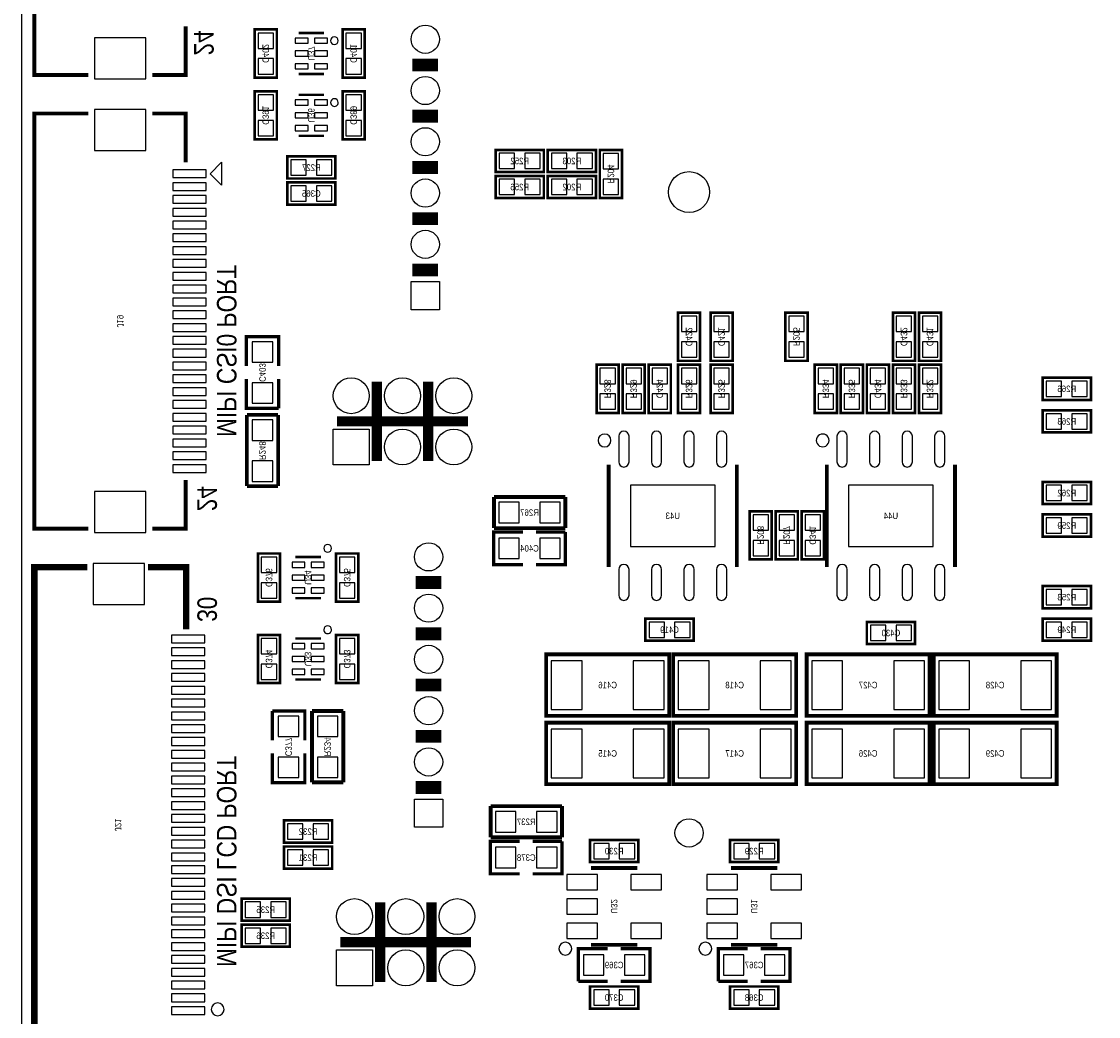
# Model space of a CAD drawing. Extents: x 0 to 150, y -8 to 98.
# Tile 2 of 13: x 0 to 42, y 15 to 53. Entities that reach past the tile are written whole.
import ezdxf
from ezdxf.enums import TextEntityAlignment as Align

# ---------------------------------------------------------------- set-up
doc = ezdxf.new("R2010")
doc.units = 0
for name, color, linetype in [('BG_OUTLINE', 92, 'CONTINUOUS'), ('BG_SILKSCREEN_BOTTOM', 52, 'CONTINUOUS'), ('PG_SILKSCREEN_BOTTOM', 150, 'CONTINUOUS'), ('PIN_BOTTOM', 253, 'CONTINUOUS'), ('RD_SILKSCREEN_BOTTOM', 80, 'CONTINUOUS')]:
    doc.layers.add(name, color=color, linetype=linetype)

msp = doc.modelspace()

# ---------------------------------------------------------------- linework, layer by layer
at = {"layer": 'BG_OUTLINE'}
msp.add_lwpolyline([(2.999994, 0), (146.99996, 0, 0.414214), (149.999954, 2.999994), (149.999954, 86.999826, 0.414214), (146.99996, 89.99982), (74.076052, 89.99982), (74.076052, 80.9498), (60.07608, 80.9498), (60.07608, 89.99982), (2.999994, 89.99982, 0.414214), (0, 86.999826), (0, 2.999994, 0.414214), (2.999994, 0), (2.999994, -1.999996), (0, -1.999996), (0, -5.999988, 0.414214), (1.999996, -7.999984), (147.999704, -7.999984, 0.414214), (149.9997, -5.999988), (149.9997, -1.999996), (146.999706, -1.999996), (146.999706, 0)], format="xyb", dxfattribs=at)
at = {"layer": 'PG_SILKSCREEN_BOTTOM'}
for points, const_width in [([(2.599944, 67.556888), (0.499872, 67.556888), (0.499872, 51.356768), (2.599944, 51.356768)], 0.150114), ([(5.099812, 51.356768), (6.399784, 51.356768), (6.399784, 53.256942)], 0.150114), ([(9.0932, 53.1368), (9.0932, 51.2572), (9.9568, 51.2572), (9.9568, 53.1368), (9.0932, 53.1368)], 0.1016), ([(10.802874, 52.9971), (11.803126, 52.9971)], 0.100076), ([(12.5222, 53.1368), (12.5222, 51.2572), (13.3858, 51.2572), (13.3858, 53.1368), (12.5222, 53.1368)], 0.1016), ([(16.248126, 51.751992), (15.247874, 51.751992)], 0.500126), ([(10.802874, 51.3969), (11.803126, 51.3969)], 0.100076), ([(9.0932, 50.7238), (9.0932, 48.8442), (9.9568, 48.8442), (9.9568, 50.7238), (9.0932, 50.7238)], 0.1016), ([(10.802874, 50.5841), (11.803126, 50.5841)], 0.100076), ([(12.5222, 50.7238), (12.5222, 48.8442), (13.3858, 48.8442), (13.3858, 50.7238), (12.5222, 50.7238)], 0.1016), ([(16.248126, 49.751996), (15.247874, 49.751996)], 0.500126), ([(2.599944, 49.856644), (0.499872, 49.856644), (0.499872, 33.656524), (2.599944, 33.656524)], 0.150114), ([(5.099812, 49.856644), (6.399784, 49.856644), (6.399784, 47.95647)], 0.150114), ([(10.802874, 48.9839), (11.803126, 48.9839)], 0.100076), ([(20.3708, 48.4378), (18.4912, 48.4378), (18.4912, 47.5742), (20.3708, 47.5742), (20.3708, 48.4378)], 0.1016), ([(20.5232, 47.5742), (22.4028, 47.5742), (22.4028, 48.4378), (20.5232, 48.4378), (20.5232, 47.5742)], 0.1016), ([(22.5552, 48.4378), (22.5552, 46.5582), (23.4188, 46.5582), (23.4188, 48.4378), (22.5552, 48.4378)], 0.1016), ([(12.2428, 48.1838), (10.3632, 48.1838), (10.3632, 47.3202), (12.2428, 47.3202), (12.2428, 48.1838)], 0.1016), ([(16.248126, 47.752), (15.247874, 47.752)], 0.500126), ([(20.3708, 47.4218), (18.4912, 47.4218), (18.4912, 46.5582), (20.3708, 46.5582), (20.3708, 47.4218)], 0.1016), ([(20.5232, 46.5582), (22.4028, 46.5582), (22.4028, 47.4218), (20.5232, 47.4218), (20.5232, 46.5582)], 0.1016), ([(10.3632, 46.3042), (12.2428, 46.3042), (12.2428, 47.1678), (10.3632, 47.1678), (10.3632, 46.3042)], 0.1016), ([(15.247874, 45.752004), (16.248126, 45.752004)], 0.500126), ([(15.247874, 43.752008), (16.248126, 43.752008)], 0.500126), ([(25.6032, 42.0878), (25.6032, 40.2082), (26.4668, 40.2082), (26.4668, 42.0878), (25.6032, 42.0878)], 0.1016), ([(26.8732, 42.0878), (26.8732, 40.2082), (27.7368, 40.2082), (27.7368, 42.0878), (26.8732, 42.0878)], 0.1016), ([(30.6578, 40.2082), (30.6578, 42.0878), (29.7942, 42.0878), (29.7942, 40.2082), (30.6578, 40.2082)], 0.1016), ([(33.9852, 42.0878), (33.9852, 40.2082), (34.8488, 40.2082), (34.8488, 42.0878), (33.9852, 42.0878)], 0.1016), ([(35.0012, 42.0878), (35.0012, 40.2082), (35.8648, 40.2082), (35.8648, 42.0878), (35.0012, 42.0878)], 0.1016), ([(10.033, 40.005), (10.033, 41.148), (8.763, 41.148), (8.763, 40.005)], 0.127), ([(22.4282, 40.0558), (22.4282, 38.1762), (23.2918, 38.1762), (23.2918, 40.0558), (22.4282, 40.0558)], 0.1016), ([(24.3078, 38.1762), (24.3078, 40.0558), (23.4442, 40.0558), (23.4442, 38.1762), (24.3078, 38.1762)], 0.1016), ([(25.3238, 38.1762), (25.3238, 40.0558), (24.4602, 40.0558), (24.4602, 38.1762), (25.3238, 38.1762)], 0.1016), ([(25.6032, 40.0558), (25.6032, 38.1762), (26.4668, 38.1762), (26.4668, 40.0558), (25.6032, 40.0558)], 0.1016), ([(26.8732, 40.0558), (26.8732, 38.1762), (27.7368, 38.1762), (27.7368, 40.0558), (26.8732, 40.0558)], 0.1016), ([(30.9372, 40.0558), (30.9372, 38.1762), (31.8008, 38.1762), (31.8008, 40.0558), (30.9372, 40.0558)], 0.1016), ([(32.8168, 38.1762), (32.8168, 40.0558), (31.9532, 40.0558), (31.9532, 38.1762), (32.8168, 38.1762)], 0.1016), ([(33.8328, 38.1762), (33.8328, 40.0558), (32.9692, 40.0558), (32.9692, 38.1762), (33.8328, 38.1762)], 0.1016), ([(33.9852, 40.0558), (33.9852, 38.1762), (34.8488, 38.1762), (34.8488, 40.0558), (33.9852, 40.0558)], 0.1016), ([(35.0012, 40.0558), (35.0012, 38.1762), (35.8648, 38.1762), (35.8648, 40.0558), (35.0012, 40.0558)], 0.1016), ([(8.763, 39.497), (8.763, 38.354), (10.033, 38.354)], 0.127), ([(10.033, 38.354), (10.033, 39.497)], 0.127), ([(13.859002, 36.296092), (13.859002, 39.395908)], 0.40005), ([(15.858998, 36.296092), (15.858998, 39.395908)], 0.40005), ([(41.7068, 39.5478), (39.8272, 39.5478), (39.8272, 38.6842), (41.7068, 38.6842), (41.7068, 39.5478)], 0.1016), ([(41.7068, 38.2778), (39.8272, 38.2778), (39.8272, 37.4142), (41.7068, 37.4142), (41.7068, 38.2778)], 0.1016), ([(10.0076, 38.1), (8.7884, 38.1)], 0.1524), ([(8.7884, 38.1), (8.7884, 35.3187)], 0.1524), ([(10.0076, 35.3187), (10.0076, 38.1)], 0.1524), ([(12.309094, 37.846), (17.408906, 37.846)], 0.40005), ([(22.899878, 32.163004), (22.899878, 36.162996)], 0.150114), ([(27.900122, 32.163004), (27.900122, 36.162996)], 0.150114), ([(31.408878, 32.163004), (31.408878, 36.162996)], 0.150114), ([(36.409122, 32.163004), (36.409122, 36.162996)], 0.150114), ([(5.099812, 33.656524), (6.399784, 33.656524), (6.399784, 35.556698)], 0.150114), ([(8.7884, 35.3187), (10.0076, 35.3187)], 0.1524), ([(41.7068, 35.4838), (39.8272, 35.4838), (39.8272, 34.6202), (41.7068, 34.6202), (41.7068, 35.4838)], 0.1016), ([(21.209, 34.8996), (18.4277, 34.8996)], 0.1524), ([(18.4277, 34.8996), (18.4277, 33.6804)], 0.1524), ([(21.209, 33.6804), (21.209, 34.8996)], 0.1524), ([(29.2608, 32.4612), (29.2608, 34.3408), (28.3972, 34.3408), (28.3972, 32.4612), (29.2608, 32.4612)], 0.1016), ([(30.2768, 32.4612), (30.2768, 34.3408), (29.4132, 34.3408), (29.4132, 32.4612), (30.2768, 32.4612)], 0.1016), ([(30.4292, 34.3408), (30.4292, 32.4612), (31.2928, 32.4612), (31.2928, 34.3408), (30.4292, 34.3408)], 0.1016), ([(41.7068, 34.2138), (39.8272, 34.2138), (39.8272, 33.3502), (41.7068, 33.3502), (41.7068, 34.2138)], 0.1016), ([(18.4277, 33.6804), (21.209, 33.6804)], 0.1524), ([(19.558, 33.528), (18.415, 33.528), (18.415, 32.258), (19.558, 32.258)], 0.127), ([(20.066, 32.258), (21.209, 32.258), (21.209, 33.528)], 0.127), ([(21.209, 33.528), (20.066, 33.528)], 0.127), ([(9.2202, 32.6898), (9.2202, 30.8102), (10.0838, 30.8102), (10.0838, 32.6898), (9.2202, 32.6898)], 0.1016), ([(10.675874, 32.5501), (11.676126, 32.5501)], 0.100076), ([(12.2682, 32.6898), (12.2682, 30.8102), (13.1318, 30.8102), (13.1318, 32.6898), (12.2682, 32.6898)], 0.1016), ([(2.568702, 32.1564), (0.499872, 32.1564), (0.499872, 12.06627), (0.509778, 12.056364), (0.510032, 12.056364), (2.568702, 12.056364)], 0.254), ([(6.41985, 29.737558), (6.41985, 32.1564), (4.930902, 32.1564)], 0.254), ([(16.375126, 31.558992), (15.374874, 31.558992)], 0.500126), ([(41.7068, 31.4198), (39.8272, 31.4198), (39.8272, 30.5562), (41.7068, 30.5562), (41.7068, 31.4198)], 0.1016), ([(10.675874, 30.9499), (11.676126, 30.9499)], 0.100076), ([(26.2128, 30.1498), (24.3332, 30.1498), (24.3332, 29.2862), (26.2128, 29.2862), (26.2128, 30.1498)], 0.1016), ([(34.8488, 30.0228), (32.9692, 30.0228), (32.9692, 29.1592), (34.8488, 29.1592), (34.8488, 30.0228)], 0.1016), ([(41.7068, 30.1498), (39.8272, 30.1498), (39.8272, 29.2862), (41.7068, 29.2862), (41.7068, 30.1498)], 0.1016), ([(9.2202, 29.5148), (9.2202, 27.6352), (10.0838, 27.6352), (10.0838, 29.5148), (9.2202, 29.5148)], 0.1016), ([(10.675874, 29.3751), (11.676126, 29.3751)], 0.100076), ([(12.2682, 29.5148), (12.2682, 27.6352), (13.1318, 27.6352), (13.1318, 29.5148), (12.2682, 29.5148)], 0.1016), ([(16.375126, 29.558996), (15.374874, 29.558996)], 0.500126), ([(22.260052, 26.359104), (20.459954, 26.359104), (20.459954, 28.758896), (25.260046, 28.758896), (25.260046, 26.359104), (22.260052, 26.359104)], 0.150114), ([(28.412948, 28.758896), (30.213046, 28.758896), (30.213046, 26.359104), (25.412954, 26.359104), (25.412954, 28.758896), (28.412948, 28.758896)], 0.150114), ([(32.420052, 26.359104), (30.619954, 26.359104), (30.619954, 28.758896), (35.420046, 28.758896), (35.420046, 26.359104), (32.420052, 26.359104)], 0.150114), ([(38.572948, 28.758896), (40.373046, 28.758896), (40.373046, 26.359104), (35.572954, 26.359104), (35.572954, 28.758896), (38.572948, 28.758896)], 0.150114), ([(10.675874, 27.7749), (11.676126, 27.7749)], 0.100076), ([(16.375126, 27.559), (15.374874, 27.559)], 0.500126), ([(11.049, 25.4), (11.049, 26.543), (9.779, 26.543)], 0.127), ([(9.779, 26.543), (9.779, 25.4)], 0.127), ([(12.5476, 26.543), (11.3284, 26.543)], 0.1524), ([(11.3284, 26.543), (11.3284, 23.7617)], 0.1524), ([(12.5476, 23.7617), (12.5476, 26.543)], 0.1524), ([(22.260052, 23.692104), (20.459954, 23.692104), (20.459954, 26.091896), (25.260046, 26.091896), (25.260046, 23.692104), (22.260052, 23.692104)], 0.150114), ([(28.412948, 26.091896), (30.213046, 26.091896), (30.213046, 23.692104), (25.412954, 23.692104), (25.412954, 26.091896), (28.412948, 26.091896)], 0.150114), ([(32.420052, 23.692104), (30.619954, 23.692104), (30.619954, 26.091896), (35.420046, 26.091896), (35.420046, 23.692104), (32.420052, 23.692104)], 0.150114), ([(38.572948, 26.091896), (40.373046, 26.091896), (40.373046, 23.692104), (35.572954, 23.692104), (35.572954, 26.091896), (38.572948, 26.091896)], 0.150114), ([(15.374874, 25.559004), (16.375126, 25.559004)], 0.500126), ([(9.779, 24.892), (9.779, 23.749), (11.049, 23.749), (11.049, 24.892)], 0.127), ([(11.3284, 23.7617), (12.5476, 23.7617)], 0.1524), ([(15.374874, 23.559008), (16.375126, 23.559008)], 0.500126), ([(21.082, 22.8346), (18.3007, 22.8346)], 0.1524), ([(18.3007, 22.8346), (18.3007, 21.6154)], 0.1524), ([(21.082, 21.6154), (21.082, 22.8346)], 0.1524), ([(12.1158, 22.2758), (10.2362, 22.2758), (10.2362, 21.4122), (12.1158, 21.4122), (12.1158, 22.2758)], 0.1016), ([(18.3007, 21.6154), (21.082, 21.6154)], 0.1524), ([(19.431, 21.463), (18.288, 21.463), (18.288, 20.193), (19.431, 20.193)], 0.127), ([(19.939, 20.193), (21.082, 20.193), (21.082, 21.463)], 0.127), ([(21.082, 21.463), (19.939, 21.463)], 0.127), ([(22.1742, 20.6502), (24.0538, 20.6502), (24.0538, 21.5138), (22.1742, 21.5138), (22.1742, 20.6502)], 0.1016), ([(27.6352, 20.6502), (29.5148, 20.6502), (29.5148, 21.5138), (27.6352, 21.5138), (27.6352, 20.6502)], 0.1016), ([(12.1158, 21.2598), (10.2362, 21.2598), (10.2362, 20.3962), (12.1158, 20.3962), (12.1158, 21.2598)], 0.1016), ([(24.013922, 20.423124), (22.214078, 20.423124)], 0.150114), ([(29.474922, 20.423124), (27.675078, 20.423124)], 0.150114), ([(8.5852, 18.3642), (10.4648, 18.3642), (10.4648, 19.2278), (8.5852, 19.2278), (8.5852, 18.3642)], 0.1016), ([(13.986002, 15.976092), (13.986002, 19.075908)], 0.40005), ([(15.985998, 15.976092), (15.985998, 19.075908)], 0.40005), ([(8.5852, 17.3482), (10.4648, 17.3482), (10.4648, 18.2118), (8.5852, 18.2118), (8.5852, 17.3482)], 0.1016), ([(12.436094, 17.526), (17.535906, 17.526)], 0.40005), ([(22.86, 17.272), (21.717, 17.272), (21.717, 16.002)], 0.127), ([(22.214078, 17.422876), (24.013922, 17.422876)], 0.150114), ([(23.368, 16.002), (24.511, 16.002), (24.511, 17.272), (23.368, 17.272)], 0.127), ([(28.321, 17.272), (27.178, 17.272), (27.178, 16.002)], 0.127), ([(27.675078, 17.422876), (29.474922, 17.422876)], 0.150114), ([(28.829, 16.002), (29.972, 16.002), (29.972, 17.272), (28.829, 17.272)], 0.127), ([(21.717, 16.002), (22.86, 16.002)], 0.127), ([(27.178, 16.002), (28.321, 16.002)], 0.127), ([(22.1742, 14.9352), (24.0538, 14.9352), (24.0538, 15.7988), (22.1742, 15.7988), (22.1742, 14.9352)], 0.1016), ([(27.6352, 14.9352), (29.5148, 14.9352), (29.5148, 15.7988), (27.6352, 15.7988), (27.6352, 14.9352)], 0.1016)]:
    msp.add_lwpolyline(points, dxfattribs=dict(at, const_width=const_width))
for points in [[(12.353036, 52.697126, 1), (12.052964, 52.696874, 1)], [(12.353036, 50.284126, 1), (12.052964, 50.283874, 1)], [(22.98827, 37.101018, 1), (22.48773, 37.100982, 1)], [(31.497016, 37.101018, 1), (30.996984, 37.100982, 1)], [(12.088114, 32.893254, 1), (11.788042, 32.893002, 1)], [(12.088114, 29.718254, 1), (11.788042, 29.718002, 1)], [(21.458936, 17.272, 1), (20.959004, 17.271996, 1)], [(26.919936, 17.272, 1), (26.420004, 17.271996, 1)], [(7.899908, 14.906498, 1), (7.399792, 14.906266, 1)]]:
    msp.add_lwpolyline(points, format="xyb", close=True, dxfattribs=at)
msp.add_lwpolyline([(7.799832, 47.955708), (7.799832, 47.057564), (7.351014, 47.506636)], close=True, dxfattribs=at)
at = {"layer": 'PIN_BOTTOM'}
for points in [[(9.82472, 52.996592), (9.22528, 52.996592), (9.22528, 52.397152), (9.82472, 52.397152)], [(13.25372, 52.996592), (12.65428, 52.996592), (12.65428, 52.397152), (13.25372, 52.397152)], [(4.84886, 52.806727), (2.848864, 52.806727), (2.848864, 51.206781), (4.84886, 51.206781)], [(11.178286, 52.59705), (11.178286, 52.796948), (10.67816, 52.796948), (10.67816, 52.59705)], [(11.928094, 52.59705), (11.928094, 52.796948), (11.427968, 52.796948), (11.427968, 52.59705)], [(11.178286, 52.096924), (11.178286, 52.296822), (10.67816, 52.296822), (10.67816, 52.096924)], [(11.928094, 52.096924), (11.928094, 52.296822), (11.427968, 52.296822), (11.427968, 52.096924)], [(9.82472, 51.996848), (9.22528, 51.996848), (9.22528, 51.397408), (9.82472, 51.397408)], [(11.178286, 51.596798), (11.178286, 51.796696), (10.67816, 51.796696), (10.67816, 51.596798)], [(11.928094, 51.596798), (11.928094, 51.796696), (11.427968, 51.796696), (11.427968, 51.596798)], [(13.25372, 51.996848), (12.65428, 51.996848), (12.65428, 51.397408), (13.25372, 51.397408)], [(9.82472, 50.583592), (9.22528, 50.583592), (9.22528, 49.984152), (9.82472, 49.984152)], [(13.25372, 50.583592), (12.65428, 50.583592), (12.65428, 49.984152), (13.25372, 49.984152)], [(4.84886, 50.006631), (2.848864, 50.006631), (2.848864, 48.406685), (4.84886, 48.406685)], [(11.178286, 50.18405), (11.178286, 50.383948), (10.67816, 50.383948), (10.67816, 50.18405)], [(11.928094, 50.18405), (11.928094, 50.383948), (11.427968, 50.383948), (11.427968, 50.18405)], [(9.82472, 49.583848), (9.22528, 49.583848), (9.22528, 48.984408), (9.82472, 48.984408)], [(11.178286, 49.683924), (11.178286, 49.883822), (10.67816, 49.883822), (10.67816, 49.683924)], [(11.928094, 49.683924), (11.928094, 49.883822), (11.427968, 49.883822), (11.427968, 49.683924)], [(13.25372, 49.583848), (12.65428, 49.583848), (12.65428, 48.984408), (13.25372, 48.984408)], [(11.178286, 49.183798), (11.178286, 49.383696), (10.67816, 49.383696), (10.67816, 49.183798)], [(11.928094, 49.183798), (11.928094, 49.383696), (11.427968, 49.383696), (11.427968, 49.183798)], [(19.230848, 47.70628), (19.230848, 48.30572), (18.631408, 48.30572), (18.631408, 47.70628)], [(20.230592, 47.70628), (20.230592, 48.30572), (19.631152, 48.30572), (19.631152, 47.70628)], [(20.663408, 48.30572), (20.663408, 47.70628), (21.262848, 47.70628), (21.262848, 48.30572)], [(21.663152, 48.30572), (21.663152, 47.70628), (22.262592, 47.70628), (22.262592, 48.30572)], [(11.102848, 47.45228), (11.102848, 48.05172), (10.503408, 48.05172), (10.503408, 47.45228)], [(12.102592, 47.45228), (12.102592, 48.05172), (11.503152, 48.05172), (11.503152, 47.45228)], [(23.28672, 48.297592), (22.68728, 48.297592), (22.68728, 47.698152), (23.28672, 47.698152)], [(7.2009, 47.656623), (5.900928, 47.656623), (5.900928, 47.356649), (7.2009, 47.356649)], [(7.2009, 47.156497), (5.900928, 47.156497), (5.900928, 46.856523), (7.2009, 46.856523)], [(19.230848, 46.69028), (19.230848, 47.28972), (18.631408, 47.28972), (18.631408, 46.69028)], [(20.230592, 46.69028), (20.230592, 47.28972), (19.631152, 47.28972), (19.631152, 46.69028)], [(20.663408, 47.28972), (20.663408, 46.69028), (21.262848, 46.69028), (21.262848, 47.28972)], [(21.663152, 47.28972), (21.663152, 46.69028), (22.262592, 46.69028), (22.262592, 47.28972)], [(23.28672, 47.297848), (22.68728, 47.297848), (22.68728, 46.698408), (23.28672, 46.698408)], [(7.2009, 46.656625), (5.900928, 46.656625), (5.900928, 46.356651), (7.2009, 46.356651)], [(10.503408, 47.03572), (10.503408, 46.43628), (11.102848, 46.43628), (11.102848, 47.03572)], [(11.503152, 47.03572), (11.503152, 46.43628), (12.102592, 46.43628), (12.102592, 47.03572)], [(7.2009, 46.156499), (5.900928, 46.156499), (5.900928, 45.856525), (7.2009, 45.856525)], [(7.2009, 45.656627), (5.900928, 45.656627), (5.900928, 45.356653), (7.2009, 45.356653)], [(7.2009, 45.156501), (5.900928, 45.156501), (5.900928, 44.856527), (7.2009, 44.856527)], [(7.2009, 44.656629), (5.900928, 44.656629), (5.900928, 44.356655), (7.2009, 44.356655)], [(7.2009, 44.156503), (5.900928, 44.156503), (5.900928, 43.856529), (7.2009, 43.856529)], [(7.2009, 43.656631), (5.900928, 43.656631), (5.900928, 43.356657), (7.2009, 43.356657)], [(16.298037, 42.201973), (15.197963, 42.201973), (15.197963, 43.302047), (16.298037, 43.302047)], [(7.2009, 43.156505), (5.900928, 43.156505), (5.900928, 42.856531), (7.2009, 42.856531)], [(7.2009, 42.656633), (5.900928, 42.656633), (5.900928, 42.356659), (7.2009, 42.356659)], [(7.2009, 42.156507), (5.900928, 42.156507), (5.900928, 41.856533), (7.2009, 41.856533)], [(7.2009, 41.656635), (5.900928, 41.656635), (5.900928, 41.356661), (7.2009, 41.356661)], [(26.33472, 41.947592), (25.73528, 41.947592), (25.73528, 41.348152), (26.33472, 41.348152)], [(27.60472, 41.947592), (27.00528, 41.947592), (27.00528, 41.348152), (27.60472, 41.348152)], [(29.92628, 41.348152), (30.52572, 41.348152), (30.52572, 41.947592), (29.92628, 41.947592)], [(34.71672, 41.947592), (34.11728, 41.947592), (34.11728, 41.348152), (34.71672, 41.348152)], [(35.73272, 41.947592), (35.13328, 41.947592), (35.13328, 41.348152), (35.73272, 41.348152)], [(7.2009, 41.156509), (5.900928, 41.156509), (5.900928, 40.856535), (7.2009, 40.856535)], [(8.99795, 40.15105), (9.79805, 40.15105), (9.79805, 40.95115), (8.99795, 40.95115)], [(26.33472, 40.947848), (25.73528, 40.947848), (25.73528, 40.348408), (26.33472, 40.348408)], [(27.60472, 40.947848), (27.00528, 40.947848), (27.00528, 40.348408), (27.60472, 40.348408)], [(29.92628, 40.348408), (30.52572, 40.348408), (30.52572, 40.947848), (29.92628, 40.947848)], [(34.71672, 40.947848), (34.11728, 40.947848), (34.11728, 40.348408), (34.71672, 40.348408)], [(35.73272, 40.947848), (35.13328, 40.947848), (35.13328, 40.348408), (35.73272, 40.348408)], [(7.2009, 40.656637), (5.900928, 40.656637), (5.900928, 40.356663), (7.2009, 40.356663)], [(7.2009, 40.156511), (5.900928, 40.156511), (5.900928, 39.856537), (7.2009, 39.856537)], [(23.15972, 39.915592), (22.56028, 39.915592), (22.56028, 39.316152), (23.15972, 39.316152)], [(23.57628, 39.316152), (24.17572, 39.316152), (24.17572, 39.915592), (23.57628, 39.915592)], [(24.59228, 39.316152), (25.19172, 39.316152), (25.19172, 39.915592), (24.59228, 39.915592)], [(26.33472, 39.915592), (25.73528, 39.915592), (25.73528, 39.316152), (26.33472, 39.316152)], [(27.60472, 39.915592), (27.00528, 39.915592), (27.00528, 39.316152), (27.60472, 39.316152)], [(31.66872, 39.915592), (31.06928, 39.915592), (31.06928, 39.316152), (31.66872, 39.316152)], [(32.08528, 39.316152), (32.68472, 39.316152), (32.68472, 39.915592), (32.08528, 39.915592)], [(33.10128, 39.316152), (33.70072, 39.316152), (33.70072, 39.915592), (33.10128, 39.915592)], [(34.71672, 39.915592), (34.11728, 39.915592), (34.11728, 39.316152), (34.71672, 39.316152)], [(35.73272, 39.915592), (35.13328, 39.915592), (35.13328, 39.316152), (35.73272, 39.316152)], [(7.2009, 39.656639), (5.900928, 39.656639), (5.900928, 39.356665), (7.2009, 39.356665)], [(7.2009, 39.156513), (5.900928, 39.156513), (5.900928, 38.856539), (7.2009, 38.856539)], [(8.99795, 38.55085), (9.79805, 38.55085), (9.79805, 39.35095), (8.99795, 39.35095)], [(40.566848, 38.81628), (40.566848, 39.41572), (39.967408, 39.41572), (39.967408, 38.81628)], [(41.566592, 38.81628), (41.566592, 39.41572), (40.967152, 39.41572), (40.967152, 38.81628)], [(7.2009, 38.656641), (5.900928, 38.656641), (5.900928, 38.356667), (7.2009, 38.356667)], [(23.15972, 38.915848), (22.56028, 38.915848), (22.56028, 38.316408), (23.15972, 38.316408)], [(23.57628, 38.316408), (24.17572, 38.316408), (24.17572, 38.915848), (23.57628, 38.915848)], [(24.59228, 38.316408), (25.19172, 38.316408), (25.19172, 38.915848), (24.59228, 38.915848)], [(26.33472, 38.915848), (25.73528, 38.915848), (25.73528, 38.316408), (26.33472, 38.316408)], [(27.60472, 38.915848), (27.00528, 38.915848), (27.00528, 38.316408), (27.60472, 38.316408)], [(31.66872, 38.915848), (31.06928, 38.915848), (31.06928, 38.316408), (31.66872, 38.316408)], [(32.08528, 38.316408), (32.68472, 38.316408), (32.68472, 38.915848), (32.08528, 38.915848)], [(33.10128, 38.316408), (33.70072, 38.316408), (33.70072, 38.915848), (33.10128, 38.915848)], [(34.71672, 38.915848), (34.11728, 38.915848), (34.11728, 38.316408), (34.71672, 38.316408)], [(35.73272, 38.915848), (35.13328, 38.915848), (35.13328, 38.316408), (35.73272, 38.316408)], [(7.2009, 38.156515), (5.900928, 38.156515), (5.900928, 37.856541), (7.2009, 37.856541)], [(8.99795, 37.10305), (9.79805, 37.10305), (9.79805, 37.90315), (8.99795, 37.90315)], [(40.566848, 37.54628), (40.566848, 38.14572), (39.967408, 38.14572), (39.967408, 37.54628)], [(41.566592, 37.54628), (41.566592, 38.14572), (40.967152, 38.14572), (40.967152, 37.54628)], [(7.2009, 37.656643), (5.900928, 37.656643), (5.900928, 37.356669), (7.2009, 37.356669)], [(12.15898, 36.145978), (12.15898, 37.546026), (13.559028, 37.546026), (13.559028, 36.145978)], [(7.2009, 37.156517), (5.900928, 37.156517), (5.900928, 36.856543), (7.2009, 36.856543)], [(7.2009, 36.656645), (5.900928, 36.656645), (5.900928, 36.356671), (7.2009, 36.356671)], [(7.2009, 36.156519), (5.900928, 36.156519), (5.900928, 35.856545), (7.2009, 35.856545)], [(8.99795, 35.50285), (9.79805, 35.50285), (9.79805, 36.30295), (8.99795, 36.30295)], [(23.750016, 35.363023), (23.750016, 32.962977), (27.049984, 32.962977), (27.049984, 35.363023)], [(32.259016, 35.363023), (32.259016, 32.962977), (35.558984, 32.962977), (35.558984, 35.363023)], [(40.566848, 34.75228), (40.566848, 35.35172), (39.967408, 35.35172), (39.967408, 34.75228)], [(41.566592, 34.75228), (41.566592, 35.35172), (40.967152, 35.35172), (40.967152, 34.75228)], [(4.84886, 35.106483), (2.848864, 35.106483), (2.848864, 33.506537), (4.84886, 33.506537)], [(18.61185, 34.69005), (18.61185, 33.88995), (19.41195, 33.88995), (19.41195, 34.69005)], [(20.21205, 34.69005), (20.21205, 33.88995), (21.01215, 33.88995), (21.01215, 34.69005)], [(28.52928, 33.601152), (29.12872, 33.601152), (29.12872, 34.200592), (28.52928, 34.200592)], [(29.54528, 33.601152), (30.14472, 33.601152), (30.14472, 34.200592), (29.54528, 34.200592)], [(31.16072, 34.200592), (30.56128, 34.200592), (30.56128, 33.601152), (31.16072, 33.601152)], [(40.566848, 33.48228), (40.566848, 34.08172), (39.967408, 34.08172), (39.967408, 33.48228)], [(41.566592, 33.48228), (41.566592, 34.08172), (40.967152, 34.08172), (40.967152, 33.48228)], [(19.41195, 32.49295), (19.41195, 33.29305), (18.61185, 33.29305), (18.61185, 32.49295)], [(21.01215, 32.49295), (21.01215, 33.29305), (20.21205, 33.29305), (20.21205, 32.49295)], [(28.52928, 32.601408), (29.12872, 32.601408), (29.12872, 33.200848), (28.52928, 33.200848)], [(29.54528, 32.601408), (30.14472, 32.601408), (30.14472, 33.200848), (29.54528, 33.200848)], [(31.16072, 33.200848), (30.56128, 33.200848), (30.56128, 32.601408), (31.16072, 32.601408)], [(9.95172, 32.549592), (9.35228, 32.549592), (9.35228, 31.950152), (9.95172, 31.950152)], [(11.051286, 32.15005), (11.051286, 32.349948), (10.55116, 32.349948), (10.55116, 32.15005)], [(11.801094, 32.15005), (11.801094, 32.349948), (11.300968, 32.349948), (11.300968, 32.15005)], [(12.99972, 32.549592), (12.40028, 32.549592), (12.40028, 31.950152), (12.99972, 31.950152)], [(2.799842, 30.706441), (4.799838, 30.706441), (4.799838, 32.306387), (2.799842, 32.306387)], [(9.95172, 31.549848), (9.35228, 31.549848), (9.35228, 30.950408), (9.95172, 30.950408)], [(11.051286, 31.649924), (11.051286, 31.849822), (10.55116, 31.849822), (10.55116, 31.649924)], [(11.801094, 31.649924), (11.801094, 31.849822), (11.300968, 31.849822), (11.300968, 31.649924)], [(12.99972, 31.549848), (12.40028, 31.549848), (12.40028, 30.950408), (12.99972, 30.950408)], [(11.051286, 31.149798), (11.051286, 31.349696), (10.55116, 31.349696), (10.55116, 31.149798)], [(11.801094, 31.149798), (11.801094, 31.349696), (11.300968, 31.349696), (11.300968, 31.149798)], [(40.566848, 30.68828), (40.566848, 31.28772), (39.967408, 31.28772), (39.967408, 30.68828)], [(41.566592, 30.68828), (41.566592, 31.28772), (40.967152, 31.28772), (40.967152, 30.68828)], [(25.072848, 29.41828), (25.072848, 30.01772), (24.473408, 30.01772), (24.473408, 29.41828)], [(26.072592, 29.41828), (26.072592, 30.01772), (25.473152, 30.01772), (25.473152, 29.41828)], [(33.708848, 29.29128), (33.708848, 29.89072), (33.109408, 29.89072), (33.109408, 29.29128)], [(34.708592, 29.29128), (34.708592, 29.89072), (34.109152, 29.89072), (34.109152, 29.29128)], [(40.566848, 29.41828), (40.566848, 30.01772), (39.967408, 30.01772), (39.967408, 29.41828)], [(41.566592, 29.41828), (41.566592, 30.01772), (40.967152, 30.01772), (40.967152, 29.41828)], [(5.849874, 29.206571), (7.149846, 29.206571), (7.149846, 29.506545), (5.849874, 29.506545)], [(5.849874, 28.706445), (7.149846, 28.706445), (7.149846, 29.006419), (5.849874, 29.006419)], [(9.95172, 29.374592), (9.35228, 29.374592), (9.35228, 28.775152), (9.95172, 28.775152)], [(11.051286, 28.97505), (11.051286, 29.174948), (10.55116, 29.174948), (10.55116, 28.97505)], [(11.801094, 28.97505), (11.801094, 29.174948), (11.300968, 29.174948), (11.300968, 28.97505)], [(12.99972, 29.374592), (12.40028, 29.374592), (12.40028, 28.775152), (12.99972, 28.775152)], [(11.051286, 28.474924), (11.051286, 28.674822), (10.55116, 28.674822), (10.55116, 28.474924)], [(11.801094, 28.474924), (11.801094, 28.674822), (11.300968, 28.674822), (11.300968, 28.474924)], [(5.849874, 28.206573), (7.149846, 28.206573), (7.149846, 28.506547), (5.849874, 28.506547)], [(9.95172, 28.374848), (9.35228, 28.374848), (9.35228, 27.775408), (9.95172, 27.775408)], [(11.051286, 27.974798), (11.051286, 28.174696), (10.55116, 28.174696), (10.55116, 27.974798)], [(11.801094, 27.974798), (11.801094, 28.174696), (11.300968, 28.174696), (11.300968, 27.974798)], [(12.99972, 28.374848), (12.40028, 28.374848), (12.40028, 27.775408), (12.99972, 27.775408)], [(21.860002, 26.60904), (21.860002, 28.50896), (20.660106, 28.50896), (20.660106, 26.60904)], [(25.059894, 26.60904), (25.059894, 28.50896), (23.859998, 28.50896), (23.859998, 26.60904)], [(25.613106, 28.50896), (25.613106, 26.60904), (26.813002, 26.60904), (26.813002, 28.50896)], [(28.812998, 28.50896), (28.812998, 26.60904), (30.012894, 26.60904), (30.012894, 28.50896)], [(32.020002, 26.60904), (32.020002, 28.50896), (30.820106, 28.50896), (30.820106, 26.60904)], [(35.219894, 26.60904), (35.219894, 28.50896), (34.019998, 28.50896), (34.019998, 26.60904)], [(35.773106, 28.50896), (35.773106, 26.60904), (36.973002, 26.60904), (36.973002, 28.50896)], [(38.972998, 28.50896), (38.972998, 26.60904), (40.172894, 26.60904), (40.172894, 28.50896)], [(5.849874, 27.706447), (7.149846, 27.706447), (7.149846, 28.006421), (5.849874, 28.006421)], [(5.849874, 27.206575), (7.149846, 27.206575), (7.149846, 27.506549), (5.849874, 27.506549)], [(5.849874, 26.706449), (7.149846, 26.706449), (7.149846, 27.006423), (5.849874, 27.006423)], [(5.849874, 26.206577), (7.149846, 26.206577), (7.149846, 26.506551), (5.849874, 26.506551)], [(10.81405, 26.34615), (10.01395, 26.34615), (10.01395, 25.54605), (10.81405, 25.54605)], [(11.53795, 25.54605), (12.33805, 25.54605), (12.33805, 26.34615), (11.53795, 26.34615)], [(5.849874, 25.706451), (7.149846, 25.706451), (7.149846, 26.006425), (5.849874, 26.006425)], [(21.860002, 23.94204), (21.860002, 25.84196), (20.660106, 25.84196), (20.660106, 23.94204)], [(25.059894, 23.94204), (25.059894, 25.84196), (23.859998, 25.84196), (23.859998, 23.94204)], [(25.613106, 25.84196), (25.613106, 23.94204), (26.813002, 23.94204), (26.813002, 25.84196)], [(28.812998, 25.84196), (28.812998, 23.94204), (30.012894, 23.94204), (30.012894, 25.84196)], [(32.020002, 23.94204), (32.020002, 25.84196), (30.820106, 25.84196), (30.820106, 23.94204)], [(35.219894, 23.94204), (35.219894, 25.84196), (34.019998, 25.84196), (34.019998, 23.94204)], [(35.773106, 25.84196), (35.773106, 23.94204), (36.973002, 23.94204), (36.973002, 25.84196)], [(38.972998, 25.84196), (38.972998, 23.94204), (40.172894, 23.94204), (40.172894, 25.84196)], [(5.849874, 25.206579), (7.149846, 25.206579), (7.149846, 25.506553), (5.849874, 25.506553)], [(5.849874, 24.706453), (7.149846, 24.706453), (7.149846, 25.006427), (5.849874, 25.006427)], [(5.849874, 24.206581), (7.149846, 24.206581), (7.149846, 24.506555), (5.849874, 24.506555)], [(10.81405, 24.74595), (10.01395, 24.74595), (10.01395, 23.94585), (10.81405, 23.94585)], [(11.53795, 23.94585), (12.33805, 23.94585), (12.33805, 24.74595), (11.53795, 24.74595)], [(5.849874, 23.706455), (7.149846, 23.706455), (7.149846, 24.006429), (5.849874, 24.006429)], [(5.849874, 23.206583), (7.149846, 23.206583), (7.149846, 23.506557), (5.849874, 23.506557)], [(16.425037, 22.008973), (15.324963, 22.008973), (15.324963, 23.109047), (16.425037, 23.109047)], [(5.849874, 22.706457), (7.149846, 22.706457), (7.149846, 23.006431), (5.849874, 23.006431)], [(5.849874, 22.206585), (7.149846, 22.206585), (7.149846, 22.506559), (5.849874, 22.506559)], [(18.48485, 22.62505), (18.48485, 21.82495), (19.28495, 21.82495), (19.28495, 22.62505)], [(20.08505, 22.62505), (20.08505, 21.82495), (20.88515, 21.82495), (20.88515, 22.62505)], [(5.849874, 21.706459), (7.149846, 21.706459), (7.149846, 22.006433), (5.849874, 22.006433)], [(10.975848, 21.54428), (10.975848, 22.14372), (10.376408, 22.14372), (10.376408, 21.54428)], [(11.975592, 21.54428), (11.975592, 22.14372), (11.376152, 22.14372), (11.376152, 21.54428)], [(5.849874, 21.206587), (7.149846, 21.206587), (7.149846, 21.506561), (5.849874, 21.506561)], [(5.849874, 20.706461), (7.149846, 20.706461), (7.149846, 21.006435), (5.849874, 21.006435)], [(10.975848, 20.52828), (10.975848, 21.12772), (10.376408, 21.12772), (10.376408, 20.52828)], [(11.975592, 20.52828), (11.975592, 21.12772), (11.376152, 21.12772), (11.376152, 20.52828)], [(19.28495, 20.42795), (19.28495, 21.22805), (18.48485, 21.22805), (18.48485, 20.42795)], [(20.88515, 20.42795), (20.88515, 21.22805), (20.08505, 21.22805), (20.08505, 20.42795)], [(22.314408, 21.38172), (22.314408, 20.78228), (22.913848, 20.78228), (22.913848, 21.38172)], [(23.314152, 21.38172), (23.314152, 20.78228), (23.913592, 20.78228), (23.913592, 21.38172)], [(27.775408, 21.38172), (27.775408, 20.78228), (28.374848, 20.78228), (28.374848, 21.38172)], [(28.775152, 21.38172), (28.775152, 20.78228), (29.374592, 20.78228), (29.374592, 21.38172)], [(5.849874, 20.206589), (7.149846, 20.206589), (7.149846, 20.506563), (5.849874, 20.506563)], [(21.264626, 19.57324), (22.463506, 19.57324), (22.463506, 20.17268), (21.264626, 20.17268)], [(23.764494, 19.57324), (24.963374, 19.57324), (24.963374, 20.17268), (23.764494, 20.17268)], [(26.725626, 19.57324), (27.924506, 19.57324), (27.924506, 20.17268), (26.725626, 20.17268)], [(29.225494, 19.57324), (30.424374, 19.57324), (30.424374, 20.17268), (29.225494, 20.17268)], [(5.849874, 19.706463), (7.149846, 19.706463), (7.149846, 20.006437), (5.849874, 20.006437)], [(5.849874, 19.206591), (7.149846, 19.206591), (7.149846, 19.506565), (5.849874, 19.506565)], [(5.849874, 18.706465), (7.149846, 18.706465), (7.149846, 19.006439), (5.849874, 19.006439)], [(8.725408, 19.09572), (8.725408, 18.49628), (9.324848, 18.49628), (9.324848, 19.09572)], [(9.725152, 19.09572), (9.725152, 18.49628), (10.324592, 18.49628), (10.324592, 19.09572)], [(21.264626, 18.62328), (22.463506, 18.62328), (22.463506, 19.22272), (21.264626, 19.22272)], [(26.725626, 18.62328), (27.924506, 18.62328), (27.924506, 19.22272), (26.725626, 19.22272)], [(5.849874, 18.206593), (7.149846, 18.206593), (7.149846, 18.506567), (5.849874, 18.506567)], [(8.725408, 18.07972), (8.725408, 17.48028), (9.324848, 17.48028), (9.324848, 18.07972)], [(9.725152, 18.07972), (9.725152, 17.48028), (10.324592, 17.48028), (10.324592, 18.07972)], [(21.264626, 17.67332), (22.463506, 17.67332), (22.463506, 18.27276), (21.264626, 18.27276)], [(23.764494, 17.67332), (24.963374, 17.67332), (24.963374, 18.27276), (23.764494, 18.27276)], [(26.725626, 17.67332), (27.924506, 17.67332), (27.924506, 18.27276), (26.725626, 18.27276)], [(29.225494, 17.67332), (30.424374, 17.67332), (30.424374, 18.27276), (29.225494, 18.27276)], [(5.849874, 17.706467), (7.149846, 17.706467), (7.149846, 18.006441), (5.849874, 18.006441)], [(5.849874, 17.206595), (7.149846, 17.206595), (7.149846, 17.506569), (5.849874, 17.506569)], [(12.28598, 15.825978), (12.28598, 17.226026), (13.686028, 17.226026), (13.686028, 15.825978)], [(5.849874, 16.706469), (7.149846, 16.706469), (7.149846, 17.006443), (5.849874, 17.006443)], [(21.91385, 17.03705), (21.91385, 16.23695), (22.71395, 16.23695), (22.71395, 17.03705)], [(23.51405, 17.03705), (23.51405, 16.23695), (24.31415, 16.23695), (24.31415, 17.03705)], [(27.37485, 17.03705), (27.37485, 16.23695), (28.17495, 16.23695), (28.17495, 17.03705)], [(28.97505, 17.03705), (28.97505, 16.23695), (29.77515, 16.23695), (29.77515, 17.03705)], [(5.849874, 16.206597), (7.149846, 16.206597), (7.149846, 16.506571), (5.849874, 16.506571)], [(5.849874, 15.706471), (7.149846, 15.706471), (7.149846, 16.006445), (5.849874, 16.006445)], [(22.314408, 15.66672), (22.314408, 15.06728), (22.913848, 15.06728), (22.913848, 15.66672)], [(23.314152, 15.66672), (23.314152, 15.06728), (23.913592, 15.06728), (23.913592, 15.66672)], [(27.775408, 15.66672), (27.775408, 15.06728), (28.374848, 15.06728), (28.374848, 15.66672)], [(28.775152, 15.66672), (28.775152, 15.06728), (29.374592, 15.06728), (29.374592, 15.66672)], [(5.849874, 15.206599), (7.149846, 15.206599), (7.149846, 15.506573), (5.849874, 15.506573)], [(5.849874, 14.706473), (7.149846, 14.706473), (7.149846, 15.006447), (5.849874, 15.006447)]]:
    msp.add_lwpolyline(points, close=True, dxfattribs=at)
for points in [[(23.695025, 36.262945), (23.695025, 37.262943, 1), (23.294975, 37.262943), (23.294975, 36.262945, 1)], [(24.965025, 36.262945), (24.965025, 37.262943, 1), (24.564975, 37.262943), (24.564975, 36.262945, 1)], [(26.235025, 36.262945), (26.235025, 37.262943, 1), (25.834975, 37.262943), (25.834975, 36.262945, 1)], [(27.505025, 36.262945), (27.505025, 37.262943, 1), (27.104975, 37.262943), (27.104975, 36.262945, 1)], [(32.204025, 36.262945), (32.204025, 37.262943, 1), (31.803975, 37.262943), (31.803975, 36.262945, 1)], [(33.474025, 36.262945), (33.474025, 37.262943, 1), (33.073975, 37.262943), (33.073975, 36.262945, 1)], [(34.744025, 36.262945), (34.744025, 37.262943, 1), (34.343975, 37.262943), (34.343975, 36.262945, 1)], [(36.014025, 36.262945), (36.014025, 37.262943, 1), (35.613975, 37.262943), (35.613975, 36.262945, 1)], [(23.695025, 31.063057), (23.695025, 32.063055, 1), (23.294975, 32.063055), (23.294975, 31.063057, 1)], [(24.965025, 31.063057), (24.965025, 32.063055, 1), (24.564975, 32.063055), (24.564975, 31.063057, 1)], [(26.235025, 31.063057), (26.235025, 32.063055, 1), (25.834975, 32.063055), (25.834975, 31.063057, 1)], [(27.505025, 31.063057), (27.505025, 32.063055, 1), (27.104975, 32.063055), (27.104975, 31.063057, 1)], [(32.204025, 31.063057), (32.204025, 32.063055, 1), (31.803975, 32.063055), (31.803975, 31.063057, 1)], [(33.474025, 31.063057), (33.474025, 32.063055, 1), (33.073975, 32.063055), (33.073975, 31.063057, 1)], [(34.744025, 31.063057), (34.744025, 32.063055, 1), (34.343975, 32.063055), (34.343975, 31.063057, 1)], [(36.014025, 31.063057), (36.014025, 32.063055, 1), (35.613975, 32.063055), (35.613975, 31.063057, 1)]]:
    msp.add_lwpolyline(points, format="xyb", close=True, dxfattribs=at)
for centre, radius in [((15.748, 52.75199), 0.550037), ((15.748, 50.751994), 0.550037), ((15.748, 48.751998), 0.550037), ((26.035, 46.790102), 0.799973), ((15.748, 46.752002), 0.550037), ((15.748, 44.752006), 0.550037), ((12.859004, 38.845998), 0.700024), ((14.859, 38.845998), 0.700024), ((16.858996, 38.845998), 0.700024), ((14.859, 36.846002), 0.700024), ((16.858996, 36.846002), 0.700024), ((15.875, 32.55899), 0.550037), ((15.875, 30.558994), 0.550037), ((15.875, 28.558998), 0.550037), ((15.875, 26.559002), 0.550037), ((15.875, 24.559006), 0.550037), ((26.035, 21.789898), 0.550037), ((12.986004, 18.525998), 0.700024), ((14.986, 18.525998), 0.700024), ((16.985996, 18.525998), 0.700024), ((14.986, 16.526002), 0.700024), ((16.985996, 16.526002), 0.700024)]:
    msp.add_circle(centre, radius, dxfattribs=at)

# ---------------------------------------------------------------- texts
at = {"layer": 'BG_SILKSCREEN_BOTTOM', "text_generation_flag": 2, "width": 0.866667}
for s, p in [('MIPI CSI0 PORT', (7.62, 37.2364)), ('MIPI DSI LCD PORT', (7.62, 16.5608))]:
    msp.add_text(s, height=0.762, rotation=270, dxfattribs=at).set_placement(p)
at = {"layer": 'PG_SILKSCREEN_BOTTOM', "text_generation_flag": 2, "width": 0.866667}
for s, p in [('24', (6.731, 52.1208)), ('24', (6.858, 34.3408)), ('30', (6.858, 30.0228))]:
    msp.add_text(s, height=0.762, rotation=270, dxfattribs=at).set_placement(p)
at = {"layer": 'RD_SILKSCREEN_BOTTOM', "text_generation_flag": 2, "width": 0.9}
for s, p in [('C402', (9.398, 52.197254)), ('C401', (12.827, 52.197254)), ('U37', (11.176, 52.197254)), ('C391', (9.398, 49.784254)), ('U36', (11.176, 49.784254)), ('C389', (12.827, 49.784254)), ('R204', (22.86, 47.498254)), ('J19', (3.722878, 41.756838)), ('C422', (25.908, 41.148254)), ('C421', (27.178, 41.148254)), ('R205', (30.099, 41.148254)), ('C432', (34.29, 41.148254)), ('C431', (35.306, 41.148254)), ('C403', (9.271, 39.751254)), ('R328', (22.733, 39.116254)), ('R329', (23.749, 39.116254)), ('C424', (24.765, 39.116254)), ('R326', (25.908, 39.116254)), ('R325', (27.178, 39.116254)), ('R334', (31.242, 39.116254)), ('R335', (32.258, 39.116254)), ('C434', (33.274, 39.116254)), ('R333', (34.29, 39.116254)), ('R332', (35.306, 39.116254)), ('R248', (9.271, 36.703254)), ('R208', (28.702, 33.401254)), ('R207', (29.718, 33.401254)), ('C341', (30.734, 33.401254)), ('C376', (9.525, 31.750254)), ('U34', (11.049, 31.750254)), ('C375', (12.573, 31.750254)), ('C374', (9.525, 28.575254)), ('U33', (11.049, 28.575254)), ('C373', (12.573, 28.575254)), ('C377', (10.287, 25.146254)), ('R234', (11.811, 25.146254)), ('J21', (3.640328, 22.106382)), ('U32', (22.987, 18.923254)), ('U31', (28.448, 18.923254))]:
    msp.add_text(s, height=0.254, rotation=270, dxfattribs=at).set_placement(p, align=Align.CENTER)
for s, p in [('R227', (11.303, 47.625)), ('R252', (19.431, 47.879)), ('R203', (21.463, 47.879)), ('R256', (19.431, 46.863)), ('R202', (21.463, 46.863)), ('C365', (11.303, 46.609)), ('R266', (40.767, 38.989)), ('R263', (40.767, 37.719)), ('R262', (40.767, 34.925)), ('R267', (19.812, 34.163)), ('U43', (25.4, 34.036)), ('U44', (33.909, 34.036)), ('R259', (40.767, 33.655)), ('C404', (19.812, 32.766)), ('R253', (40.767, 30.861)), ('C419', (25.273, 29.591)), ('R249', (40.767, 29.591)), ('C430', (33.909, 29.464)), ('C416', (22.86, 27.432)), ('C418', (27.813, 27.432)), ('C427', (33.02, 27.432)), ('C428', (37.973, 27.432)), ('C415', (22.86, 24.765)), ('C417', (27.813, 24.765)), ('C426', (33.02, 24.765)), ('C429', (37.973, 24.765)), ('R237', (19.685, 22.098)), ('R232', (11.176, 21.717)), ('R230', (23.114, 20.955)), ('R229', (28.575, 20.955)), ('R231', (11.176, 20.701)), ('C378', (19.685, 20.701)), ('R235', (9.525, 18.669)), ('R236', (9.525, 17.653)), ('C369', (23.114, 16.51)), ('C367', (28.575, 16.51)), ('C370', (23.114, 15.24)), ('C368', (28.575, 15.24))]:
    msp.add_text(s, height=0.254, dxfattribs=at).set_placement(p, align=Align.CENTER)

doc.saveas('drawing.dxf')
